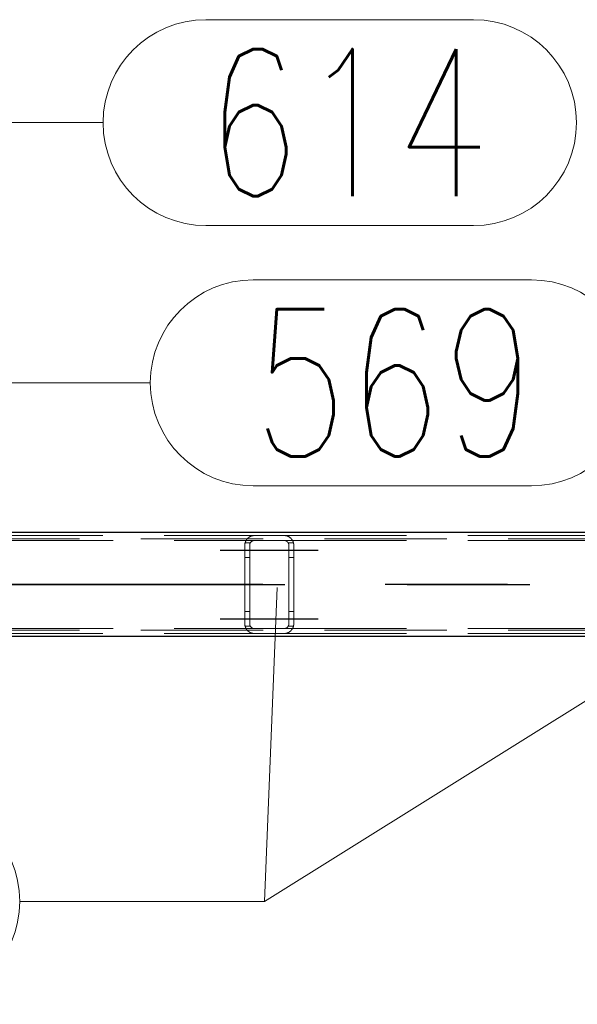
# Model space of a CAD drawing. Header units: millimetres. Extents: x -851 to 2, y 9346 to 10016.
# Tile 187 of 256: x -529 to -518, y 9567 to 9587. Entities that reach past the tile are written whole.
import ezdxf

# ---------------------------------------------------------------- set-up
doc = ezdxf.new("R2010")
doc.units = ezdxf.units.MM
doc.header["$LTSCALE"] = 10
doc.linetypes.add('HIDDEN', pattern=[0.375, 0.25, -0.125])
doc.linetypes.add('MITTE', pattern=[2, 1.25, -0.25, 0.25, -0.25])
for name, color, linetype, lineweight in [('PS_Hidden', 2, 'HIDDEN', 9), ('PS_Pos', 1, 'Continuous', 15), ('PS_Shape', 161, 'Continuous', 30), ('PS_SOLID', 7, 'Continuous', 30)]:
    doc.layers.add(name, color=color, linetype=linetype, lineweight=lineweight)
doc.layers.add('PS_Mid', color=5, linetype='MITTE')
doc.styles.add('simplex', font='simplex.shx', dxfattribs={"width": 0.75})

# ---------------------------------------------------------------- blocks, each defined once
blk = doc.blocks.new('*X706')
at = {"layer": 'PS_Hidden', "color": 2, "linetype": 'HIDDEN'}
for p, q in [((-533.517, 9576.79), (-524.168, 9576.79)), ((-524.264, 9576.766), (-524.259, 9576.768)), ((-524.259, 9576.768), (-524.255, 9576.771)), ((-524.255, 9576.771), (-524.25, 9576.773)), ((-524.25, 9576.773), (-524.245, 9576.775)), ((-524.245, 9576.775), (-524.24, 9576.777)), ((-524.24, 9576.777), (-524.234, 9576.779)), ((-524.234, 9576.779), (-524.229, 9576.781)), ((-524.229, 9576.781), (-524.223, 9576.783)), ((-524.223, 9576.783), (-524.218, 9576.784)), ((-524.218, 9576.784), (-524.211, 9576.786)), ((-524.211, 9576.786), (-524.205, 9576.787)), ((-524.205, 9576.787), (-524.198, 9576.788)), ((-524.198, 9576.788), (-524.191, 9576.789)), ((-524.191, 9576.789), (-524.183, 9576.79)), ((-524.183, 9576.79), (-524.176, 9576.79)), ((-524.176, 9576.79), (-524.168, 9576.79)), ((-524.168, 9576.79), (-523.568, 9576.79)), ((-524.168, 9576.79), (-524.168, 9576.79)), ((-523.568, 9576.79), (-514.168, 9576.79)), ((-523.568, 9576.79), (-523.561, 9576.79)), ((-523.561, 9576.79), (-523.554, 9576.79)), ((-523.554, 9576.79), (-523.547, 9576.789)), ((-523.547, 9576.789), (-523.54, 9576.788)), ((-523.54, 9576.788), (-523.533, 9576.787)), ((-523.533, 9576.787), (-523.526, 9576.786)), ((-523.526, 9576.786), (-523.519, 9576.784)), ((-523.519, 9576.784), (-523.513, 9576.783)), ((-523.513, 9576.783), (-523.507, 9576.781)), ((-523.507, 9576.781), (-523.502, 9576.779)), ((-523.502, 9576.779), (-523.497, 9576.777)), ((-523.497, 9576.777), (-523.492, 9576.775)), ((-523.492, 9576.775), (-523.487, 9576.773)), ((-523.487, 9576.773), (-523.482, 9576.771)), ((-523.482, 9576.771), (-523.477, 9576.768)), ((-523.477, 9576.768), (-523.472, 9576.766)), ((-486.492, 9576.72), (-781.692, 9576.72)), ((-533.308, 9576.69), (-524.168, 9576.69)), ((-524.368, 9576.605), (-524.367, 9576.61)), ((-524.368, 9576.6), (-524.368, 9576.605)), ((-524.368, 9576.595), (-524.368, 9576.6)), ((-524.368, 9576.59), (-524.368, 9576.595)), ((-524.368, 9574.99), (-524.368, 9576.59)), ((-524.367, 9576.615), (-524.366, 9576.619)), ((-524.367, 9576.61), (-524.367, 9576.615)), ((-524.366, 9576.619), (-524.365, 9576.624)), ((-524.365, 9576.629), (-524.364, 9576.634)), ((-524.365, 9576.624), (-524.365, 9576.629)), ((-524.364, 9576.634), (-524.363, 9576.638)), ((-524.363, 9576.638), (-524.361, 9576.643)), ((-524.255, 9576.64), (-524.362, 9576.64)), ((-524.361, 9576.643), (-524.36, 9576.647)), ((-524.36, 9576.647), (-524.359, 9576.652)), ((-524.359, 9576.652), (-524.357, 9576.656)), ((-524.357, 9576.656), (-524.356, 9576.661)), ((-524.356, 9576.661), (-524.354, 9576.665)), ((-524.354, 9576.665), (-524.352, 9576.67)), ((-524.352, 9576.67), (-524.35, 9576.674)), ((-524.35, 9576.674), (-524.348, 9576.678)), ((-524.348, 9576.678), (-524.346, 9576.682)), ((-524.346, 9576.682), (-524.344, 9576.686)), ((-524.344, 9576.686), (-524.342, 9576.69)), ((-524.342, 9576.69), (-524.339, 9576.694)), ((-524.339, 9576.694), (-524.337, 9576.698)), ((-524.337, 9576.698), (-524.334, 9576.702)), ((-524.334, 9576.702), (-524.332, 9576.706)), ((-524.332, 9576.706), (-524.329, 9576.709)), ((-524.329, 9576.709), (-524.326, 9576.713)), ((-524.326, 9576.713), (-524.324, 9576.716)), ((-524.324, 9576.716), (-524.321, 9576.72)), ((-524.321, 9576.72), (-524.318, 9576.723)), ((-524.318, 9576.723), (-524.315, 9576.727)), ((-524.315, 9576.727), (-524.312, 9576.73)), ((-524.312, 9576.73), (-524.309, 9576.733)), ((-524.309, 9576.733), (-524.305, 9576.736)), ((-524.305, 9576.736), (-524.302, 9576.739)), ((-524.302, 9576.739), (-524.299, 9576.742)), ((-524.299, 9576.742), (-524.296, 9576.745)), ((-524.296, 9576.745), (-524.292, 9576.747)), ((-524.292, 9576.747), (-524.289, 9576.75)), ((-524.289, 9576.75), (-524.285, 9576.753)), ((-524.285, 9576.753), (-524.281, 9576.756)), ((-524.281, 9576.756), (-524.277, 9576.758)), ((-524.277, 9576.758), (-524.273, 9576.761)), ((-524.273, 9576.761), (-524.268, 9576.763)), ((-524.268, 9576.763), (-524.264, 9576.766)), ((-524.267, 9576.604), (-524.268, 9576.601)), ((-524.268, 9576.601), (-524.268, 9576.599)), ((-524.268, 9576.599), (-524.268, 9576.597)), ((-524.268, 9576.597), (-524.268, 9576.595)), ((-524.268, 9576.595), (-524.268, 9576.593)), ((-524.268, 9576.593), (-524.268, 9576.59)), ((-524.268, 9576.59), (-524.268, 9574.99)), ((-524.266, 9576.61), (-524.267, 9576.608)), ((-524.267, 9576.608), (-524.267, 9576.606)), ((-524.267, 9576.606), (-524.267, 9576.604)), ((-524.265, 9576.615), (-524.266, 9576.613)), ((-524.266, 9576.613), (-524.266, 9576.61)), ((-524.264, 9576.619), (-524.265, 9576.617)), ((-524.265, 9576.617), (-524.265, 9576.615)), ((-524.263, 9576.621), (-524.264, 9576.619)), ((-524.262, 9576.626), (-524.263, 9576.624)), ((-524.263, 9576.624), (-524.263, 9576.621)), ((-524.261, 9576.628), (-524.262, 9576.626)), ((-524.26, 9576.63), (-524.261, 9576.628)), ((-524.259, 9576.632), (-524.26, 9576.63)), ((-524.258, 9576.634), (-524.259, 9576.632)), ((-524.257, 9576.636), (-524.258, 9576.634)), ((-524.256, 9576.638), (-524.257, 9576.636)), ((-524.255, 9576.64), (-524.256, 9576.638)), ((-524.254, 9576.642), (-524.255, 9576.64)), ((-524.253, 9576.644), (-524.254, 9576.642)), ((-524.251, 9576.646), (-524.253, 9576.644)), ((-524.25, 9576.648), (-524.251, 9576.646)), ((-524.249, 9576.65), (-524.25, 9576.648)), ((-524.247, 9576.652), (-524.249, 9576.65)), ((-524.246, 9576.654), (-524.247, 9576.652)), ((-524.244, 9576.655), (-524.246, 9576.654)), ((-524.243, 9576.657), (-524.244, 9576.655)), ((-524.241, 9576.659), (-524.243, 9576.657)), ((-524.24, 9576.661), (-524.241, 9576.659)), ((-524.238, 9576.662), (-524.24, 9576.661)), ((-524.236, 9576.664), (-524.238, 9576.662)), ((-524.234, 9576.665), (-524.236, 9576.664)), ((-524.233, 9576.667), (-524.234, 9576.665)), ((-524.231, 9576.668), (-524.233, 9576.667)), ((-524.229, 9576.67), (-524.231, 9576.668)), ((-524.227, 9576.671), (-524.229, 9576.67)), ((-524.225, 9576.673), (-524.227, 9576.671)), ((-524.223, 9576.674), (-524.225, 9576.673)), ((-524.22, 9576.676), (-524.223, 9576.674)), ((-524.218, 9576.677), (-524.22, 9576.676)), ((-524.216, 9576.678), (-524.218, 9576.677)), ((-524.213, 9576.68), (-524.216, 9576.678)), ((-524.211, 9576.681), (-524.213, 9576.68)), ((-524.208, 9576.682), (-524.211, 9576.681)), ((-524.205, 9576.683), (-524.208, 9576.682)), ((-524.203, 9576.684), (-524.205, 9576.683)), ((-524.2, 9576.685), (-524.203, 9576.684)), ((-524.197, 9576.686), (-524.2, 9576.685)), ((-524.194, 9576.687), (-524.197, 9576.686)), ((-524.191, 9576.688), (-524.194, 9576.687)), ((-524.188, 9576.688), (-524.191, 9576.688)), ((-524.185, 9576.689), (-524.188, 9576.688)), ((-524.182, 9576.689), (-524.185, 9576.689)), ((-524.178, 9576.69), (-524.182, 9576.689)), ((-524.175, 9576.69), (-524.178, 9576.69)), ((-524.172, 9576.69), (-524.175, 9576.69)), ((-524.168, 9576.69), (-524.172, 9576.69)), ((-523.568, 9576.69), (-524.168, 9576.69)), ((-523.568, 9576.69), (-514.168, 9576.69)), ((-523.565, 9576.69), (-523.568, 9576.69)), ((-523.568, 9576.69), (-523.568, 9576.69)), ((-523.562, 9576.69), (-523.565, 9576.69)), ((-523.559, 9576.69), (-523.562, 9576.69)), ((-523.555, 9576.689), (-523.559, 9576.69)), ((-523.552, 9576.689), (-523.555, 9576.689)), ((-523.549, 9576.688), (-523.552, 9576.689)), ((-523.545, 9576.688), (-523.549, 9576.688)), ((-523.542, 9576.687), (-523.545, 9576.688)), ((-523.539, 9576.686), (-523.542, 9576.687)), ((-523.536, 9576.685), (-523.539, 9576.686)), ((-523.533, 9576.684), (-523.536, 9576.685)), ((-523.531, 9576.683), (-523.533, 9576.684)), ((-523.528, 9576.682), (-523.531, 9576.683)), ((-523.525, 9576.681), (-523.528, 9576.682)), ((-523.523, 9576.679), (-523.525, 9576.681)), ((-523.52, 9576.678), (-523.523, 9576.679)), ((-523.518, 9576.677), (-523.52, 9576.678)), ((-523.515, 9576.675), (-523.518, 9576.677)), ((-523.513, 9576.674), (-523.515, 9576.675)), ((-523.511, 9576.672), (-523.513, 9576.674)), ((-523.509, 9576.67), (-523.511, 9576.672)), ((-523.507, 9576.669), (-523.509, 9576.67)), ((-523.505, 9576.667), (-523.507, 9576.669)), ((-523.503, 9576.666), (-523.505, 9576.667)), ((-523.501, 9576.664), (-523.503, 9576.666)), ((-523.499, 9576.662), (-523.501, 9576.664)), ((-523.497, 9576.661), (-523.499, 9576.662)), ((-523.496, 9576.659), (-523.497, 9576.661)), ((-523.494, 9576.657), (-523.496, 9576.659)), ((-523.493, 9576.656), (-523.494, 9576.657)), ((-523.491, 9576.654), (-523.493, 9576.656)), ((-523.49, 9576.652), (-523.491, 9576.654)), ((-523.488, 9576.65), (-523.49, 9576.652)), ((-523.487, 9576.648), (-523.488, 9576.65)), ((-523.486, 9576.647), (-523.487, 9576.648)), ((-523.484, 9576.645), (-523.486, 9576.647)), ((-523.483, 9576.643), (-523.484, 9576.645)), ((-523.482, 9576.641), (-523.483, 9576.643)), ((-523.481, 9576.639), (-523.482, 9576.641)), ((-523.375, 9576.64), (-523.482, 9576.64)), ((-523.48, 9576.637), (-523.481, 9576.639)), ((-523.479, 9576.635), (-523.48, 9576.637)), ((-523.478, 9576.633), (-523.479, 9576.635)), ((-523.477, 9576.631), (-523.478, 9576.633)), ((-523.476, 9576.629), (-523.477, 9576.631)), ((-523.475, 9576.627), (-523.476, 9576.629)), ((-523.474, 9576.624), (-523.475, 9576.627)), ((-523.474, 9576.622), (-523.474, 9576.624)), ((-523.473, 9576.62), (-523.474, 9576.622)), ((-523.472, 9576.618), (-523.473, 9576.62)), ((-523.472, 9576.766), (-523.468, 9576.763)), ((-523.472, 9576.616), (-523.472, 9576.618)), ((-523.471, 9576.614), (-523.472, 9576.616)), ((-523.471, 9576.612), (-523.471, 9576.614)), ((-523.47, 9576.61), (-523.471, 9576.612)), ((-523.47, 9576.607), (-523.47, 9576.61)), ((-523.47, 9576.605), (-523.47, 9576.607)), ((-523.469, 9576.603), (-523.47, 9576.605)), ((-523.469, 9576.601), (-523.469, 9576.603)), ((-523.469, 9576.599), (-523.469, 9576.601)), ((-523.469, 9576.597), (-523.469, 9576.599)), ((-523.468, 9576.595), (-523.469, 9576.597)), ((-523.468, 9576.763), (-523.463, 9576.76)), ((-523.468, 9576.592), (-523.468, 9576.595)), ((-523.468, 9576.59), (-523.468, 9576.592)), ((-523.468, 9574.99), (-523.468, 9576.59)), ((-523.463, 9576.76), (-523.459, 9576.758)), ((-523.459, 9576.758), (-523.455, 9576.755)), ((-523.455, 9576.755), (-523.451, 9576.752)), ((-523.451, 9576.752), (-523.447, 9576.749)), ((-523.447, 9576.749), (-523.443, 9576.746)), ((-523.443, 9576.746), (-523.439, 9576.743)), ((-523.439, 9576.743), (-523.436, 9576.74)), ((-523.436, 9576.74), (-523.432, 9576.737)), ((-523.432, 9576.737), (-523.429, 9576.734)), ((-523.429, 9576.734), (-523.426, 9576.731)), ((-523.426, 9576.731), (-523.423, 9576.728)), ((-523.423, 9576.728), (-523.42, 9576.725)), ((-523.42, 9576.725), (-523.417, 9576.721)), ((-523.417, 9576.721), (-523.414, 9576.718)), ((-523.414, 9576.718), (-523.412, 9576.715)), ((-523.412, 9576.715), (-523.409, 9576.711)), ((-523.409, 9576.711), (-523.406, 9576.707)), ((-523.406, 9576.707), (-523.404, 9576.704)), ((-523.404, 9576.704), (-523.401, 9576.7)), ((-523.401, 9576.7), (-523.399, 9576.696)), ((-523.399, 9576.696), (-523.396, 9576.692)), ((-523.396, 9576.692), (-523.394, 9576.688)), ((-523.394, 9576.688), (-523.392, 9576.684)), ((-523.392, 9576.684), (-523.39, 9576.68)), ((-523.39, 9576.68), (-523.388, 9576.676)), ((-523.388, 9576.676), (-523.386, 9576.672)), ((-523.386, 9576.672), (-523.384, 9576.668)), ((-523.384, 9576.668), (-523.382, 9576.663)), ((-523.382, 9576.663), (-523.381, 9576.659)), ((-523.381, 9576.659), (-523.379, 9576.655)), ((-523.379, 9576.655), (-523.378, 9576.65)), ((-523.378, 9576.65), (-523.376, 9576.646)), ((-523.376, 9576.646), (-523.375, 9576.641)), ((-523.375, 9576.641), (-523.374, 9576.637)), ((-523.374, 9576.637), (-523.373, 9576.632)), ((-523.373, 9576.632), (-523.372, 9576.628)), ((-523.372, 9576.628), (-523.371, 9576.623)), ((-523.371, 9576.623), (-523.37, 9576.618)), ((-523.37, 9576.618), (-523.37, 9576.614)), ((-523.37, 9576.614), (-523.369, 9576.609)), ((-523.369, 9576.609), (-523.369, 9576.604)), ((-523.369, 9576.604), (-523.369, 9576.6)), ((-523.369, 9576.6), (-523.368, 9576.595)), ((-523.368, 9576.595), (-523.368, 9576.59)), ((-523.368, 9576.59), (-523.368, 9574.99)), ((-523.368, 9576.59), (-523.368, 9576.59)), ((-524.268, 9576.34), (-524.368, 9576.34)), ((-523.368, 9576.34), (-523.468, 9576.34)), ((-524.268, 9575.24), (-524.368, 9575.24)), ((-523.368, 9575.24), (-523.468, 9575.24)), ((-524.368, 9574.985), (-524.368, 9574.99)), ((-524.368, 9574.981), (-524.368, 9574.985)), ((-524.368, 9574.976), (-524.368, 9574.981)), ((-524.367, 9574.971), (-524.368, 9574.976)), ((-524.367, 9574.966), (-524.367, 9574.971)), ((-524.366, 9574.961), (-524.367, 9574.966)), ((-524.365, 9574.957), (-524.366, 9574.961)), ((-524.268, 9574.99), (-524.268, 9574.988)), ((-524.268, 9574.988), (-524.268, 9574.986)), ((-524.268, 9574.986), (-524.268, 9574.984)), ((-524.268, 9574.984), (-524.268, 9574.981)), ((-524.268, 9574.981), (-524.268, 9574.979)), ((-524.268, 9574.979), (-524.267, 9574.977)), ((-524.267, 9574.977), (-524.267, 9574.975)), ((-524.267, 9574.975), (-524.267, 9574.973)), ((-524.267, 9574.973), (-524.266, 9574.97)), ((-524.266, 9574.97), (-524.266, 9574.968)), ((-524.266, 9574.968), (-524.265, 9574.966)), ((-524.265, 9574.966), (-524.265, 9574.964)), ((-524.265, 9574.964), (-524.264, 9574.962)), ((-524.264, 9574.962), (-524.263, 9574.959)), ((-524.263, 9574.959), (-524.263, 9574.957)), ((-523.474, 9574.958), (-523.473, 9574.96)), ((-523.473, 9574.96), (-523.472, 9574.963)), ((-523.472, 9574.965), (-523.471, 9574.967)), ((-523.472, 9574.963), (-523.472, 9574.965)), ((-523.471, 9574.969), (-523.47, 9574.971)), ((-523.471, 9574.967), (-523.471, 9574.969)), ((-523.47, 9574.975), (-523.469, 9574.978)), ((-523.47, 9574.973), (-523.47, 9574.975)), ((-523.47, 9574.971), (-523.47, 9574.973)), ((-523.469, 9574.984), (-523.468, 9574.986)), ((-523.469, 9574.982), (-523.469, 9574.984)), ((-523.469, 9574.98), (-523.469, 9574.982)), ((-523.469, 9574.978), (-523.469, 9574.98)), ((-523.468, 9574.988), (-523.468, 9574.99)), ((-523.468, 9574.99), (-523.468, 9574.99)), ((-523.468, 9574.986), (-523.468, 9574.988)), ((-523.37, 9574.962), (-523.371, 9574.958)), ((-523.369, 9574.972), (-523.37, 9574.967)), ((-523.37, 9574.967), (-523.37, 9574.962)), ((-523.368, 9574.986), (-523.369, 9574.981)), ((-523.369, 9574.981), (-523.369, 9574.976)), ((-523.369, 9574.976), (-523.369, 9574.972)), ((-523.368, 9574.99), (-523.368, 9574.986)), ((-486.492, 9574.86), (-781.692, 9574.86)), ((-533.517, 9574.79), (-524.168, 9574.79)), ((-533.308, 9574.89), (-524.168, 9574.89)), ((-524.365, 9574.952), (-524.365, 9574.957)), ((-524.364, 9574.947), (-524.365, 9574.952)), ((-524.363, 9574.943), (-524.364, 9574.947)), ((-524.361, 9574.938), (-524.363, 9574.943)), ((-524.255, 9574.94), (-524.362, 9574.94)), ((-524.36, 9574.933), (-524.361, 9574.938)), ((-524.359, 9574.929), (-524.36, 9574.933)), ((-524.357, 9574.924), (-524.359, 9574.929)), ((-524.356, 9574.92), (-524.357, 9574.924)), ((-524.354, 9574.916), (-524.356, 9574.92)), ((-524.352, 9574.911), (-524.354, 9574.916)), ((-524.35, 9574.907), (-524.352, 9574.911)), ((-524.348, 9574.903), (-524.35, 9574.907)), ((-524.346, 9574.899), (-524.348, 9574.903)), ((-524.344, 9574.895), (-524.346, 9574.899)), ((-524.342, 9574.89), (-524.344, 9574.895)), ((-524.339, 9574.887), (-524.342, 9574.89)), ((-524.337, 9574.883), (-524.339, 9574.887)), ((-524.334, 9574.879), (-524.337, 9574.883)), ((-524.332, 9574.875), (-524.334, 9574.879)), ((-524.329, 9574.871), (-524.332, 9574.875)), ((-524.326, 9574.868), (-524.329, 9574.871)), ((-524.324, 9574.864), (-524.326, 9574.868)), ((-524.321, 9574.861), (-524.324, 9574.864)), ((-524.318, 9574.858), (-524.321, 9574.861)), ((-524.315, 9574.854), (-524.318, 9574.858)), ((-524.312, 9574.851), (-524.315, 9574.854)), ((-524.309, 9574.848), (-524.312, 9574.851)), ((-524.305, 9574.845), (-524.309, 9574.848)), ((-524.302, 9574.842), (-524.305, 9574.845)), ((-524.299, 9574.839), (-524.302, 9574.842)), ((-524.296, 9574.836), (-524.299, 9574.839)), ((-524.292, 9574.833), (-524.296, 9574.836)), ((-524.289, 9574.831), (-524.292, 9574.833)), ((-524.285, 9574.828), (-524.289, 9574.831)), ((-524.281, 9574.825), (-524.285, 9574.828)), ((-524.277, 9574.822), (-524.281, 9574.825)), ((-524.273, 9574.82), (-524.277, 9574.822)), ((-524.268, 9574.817), (-524.273, 9574.82)), ((-524.264, 9574.815), (-524.268, 9574.817)), ((-524.259, 9574.812), (-524.264, 9574.815)), ((-524.263, 9574.957), (-524.262, 9574.955)), ((-524.262, 9574.955), (-524.261, 9574.953)), ((-524.261, 9574.953), (-524.26, 9574.951)), ((-524.26, 9574.951), (-524.259, 9574.949)), ((-524.259, 9574.949), (-524.258, 9574.947)), ((-524.255, 9574.81), (-524.259, 9574.812)), ((-524.258, 9574.947), (-524.257, 9574.945)), ((-524.257, 9574.945), (-524.256, 9574.942)), ((-524.256, 9574.942), (-524.255, 9574.94)), ((-524.255, 9574.94), (-524.254, 9574.938)), ((-524.25, 9574.808), (-524.255, 9574.81)), ((-524.254, 9574.938), (-524.253, 9574.937)), ((-524.253, 9574.937), (-524.251, 9574.935)), ((-524.251, 9574.935), (-524.25, 9574.933)), ((-524.25, 9574.933), (-524.249, 9574.931)), ((-524.245, 9574.806), (-524.25, 9574.808)), ((-524.249, 9574.931), (-524.247, 9574.929)), ((-524.247, 9574.929), (-524.246, 9574.927)), ((-524.246, 9574.927), (-524.244, 9574.925)), ((-524.24, 9574.803), (-524.245, 9574.806)), ((-524.244, 9574.925), (-524.243, 9574.924)), ((-524.243, 9574.924), (-524.241, 9574.922)), ((-524.241, 9574.922), (-524.24, 9574.92)), ((-524.24, 9574.92), (-524.238, 9574.918)), ((-524.234, 9574.802), (-524.24, 9574.803)), ((-524.238, 9574.918), (-524.236, 9574.917)), ((-524.236, 9574.917), (-524.234, 9574.915)), ((-524.234, 9574.915), (-524.233, 9574.914)), ((-524.229, 9574.8), (-524.234, 9574.802)), ((-524.233, 9574.914), (-524.231, 9574.912)), ((-524.231, 9574.912), (-524.229, 9574.911)), ((-524.229, 9574.911), (-524.227, 9574.909)), ((-524.223, 9574.798), (-524.229, 9574.8)), ((-524.227, 9574.909), (-524.225, 9574.908)), ((-524.225, 9574.908), (-524.223, 9574.906)), ((-524.223, 9574.906), (-524.22, 9574.905)), ((-524.218, 9574.797), (-524.223, 9574.798)), ((-524.22, 9574.905), (-524.218, 9574.904)), ((-524.218, 9574.904), (-524.216, 9574.902)), ((-524.211, 9574.795), (-524.218, 9574.797)), ((-524.216, 9574.902), (-524.213, 9574.901)), ((-524.213, 9574.901), (-524.211, 9574.9)), ((-524.211, 9574.9), (-524.208, 9574.899)), ((-524.205, 9574.794), (-524.211, 9574.795)), ((-524.208, 9574.899), (-524.205, 9574.897)), ((-524.205, 9574.897), (-524.203, 9574.896)), ((-524.198, 9574.793), (-524.205, 9574.794)), ((-524.203, 9574.896), (-524.2, 9574.895)), ((-524.2, 9574.895), (-524.197, 9574.895)), ((-524.191, 9574.792), (-524.198, 9574.793)), ((-524.197, 9574.895), (-524.194, 9574.894)), ((-524.194, 9574.894), (-524.191, 9574.893)), ((-524.191, 9574.893), (-524.188, 9574.892)), ((-524.183, 9574.791), (-524.191, 9574.792)), ((-524.188, 9574.892), (-524.185, 9574.892)), ((-524.185, 9574.892), (-524.182, 9574.891)), ((-524.176, 9574.791), (-524.183, 9574.791)), ((-524.182, 9574.891), (-524.178, 9574.891)), ((-524.178, 9574.891), (-524.175, 9574.891)), ((-524.168, 9574.79), (-524.176, 9574.791)), ((-524.175, 9574.891), (-524.172, 9574.89)), ((-524.172, 9574.89), (-524.168, 9574.89)), ((-524.168, 9574.89), (-523.568, 9574.89)), ((-523.568, 9574.79), (-524.168, 9574.79)), ((-523.568, 9574.89), (-514.168, 9574.89)), ((-523.568, 9574.89), (-523.565, 9574.89)), ((-523.561, 9574.791), (-523.568, 9574.79)), ((-523.568, 9574.79), (-514.168, 9574.79)), ((-523.568, 9574.79), (-523.568, 9574.79)), ((-523.565, 9574.89), (-523.562, 9574.891)), ((-523.562, 9574.891), (-523.559, 9574.891)), ((-523.554, 9574.791), (-523.561, 9574.791)), ((-523.559, 9574.891), (-523.555, 9574.891)), ((-523.555, 9574.891), (-523.552, 9574.892)), ((-523.547, 9574.792), (-523.554, 9574.791)), ((-523.552, 9574.892), (-523.549, 9574.892)), ((-523.549, 9574.892), (-523.545, 9574.893)), ((-523.54, 9574.792), (-523.547, 9574.792)), ((-523.545, 9574.893), (-523.542, 9574.894)), ((-523.542, 9574.894), (-523.539, 9574.895)), ((-523.533, 9574.794), (-523.54, 9574.792)), ((-523.539, 9574.895), (-523.536, 9574.896)), ((-523.536, 9574.896), (-523.533, 9574.897)), ((-523.533, 9574.897), (-523.531, 9574.898)), ((-523.526, 9574.795), (-523.533, 9574.794)), ((-523.531, 9574.898), (-523.528, 9574.899)), ((-523.528, 9574.899), (-523.525, 9574.9)), ((-523.519, 9574.796), (-523.526, 9574.795)), ((-523.525, 9574.9), (-523.523, 9574.901)), ((-523.523, 9574.901), (-523.52, 9574.903)), ((-523.52, 9574.903), (-523.518, 9574.904)), ((-523.513, 9574.798), (-523.519, 9574.796)), ((-523.518, 9574.904), (-523.515, 9574.906)), ((-523.515, 9574.906), (-523.513, 9574.907)), ((-523.513, 9574.907), (-523.511, 9574.909)), ((-523.507, 9574.8), (-523.513, 9574.798)), ((-523.511, 9574.909), (-523.509, 9574.91)), ((-523.509, 9574.91), (-523.507, 9574.912)), ((-523.507, 9574.912), (-523.505, 9574.913)), ((-523.502, 9574.802), (-523.507, 9574.8)), ((-523.505, 9574.913), (-523.503, 9574.915)), ((-523.503, 9574.915), (-523.501, 9574.917)), ((-523.497, 9574.804), (-523.502, 9574.802)), ((-523.501, 9574.917), (-523.499, 9574.918)), ((-523.499, 9574.918), (-523.497, 9574.92)), ((-523.497, 9574.92), (-523.496, 9574.922)), ((-523.492, 9574.806), (-523.497, 9574.804)), ((-523.496, 9574.922), (-523.494, 9574.923)), ((-523.494, 9574.923), (-523.493, 9574.925)), ((-523.493, 9574.925), (-523.491, 9574.927)), ((-523.487, 9574.808), (-523.492, 9574.806)), ((-523.491, 9574.927), (-523.49, 9574.929)), ((-523.49, 9574.929), (-523.488, 9574.93)), ((-523.488, 9574.93), (-523.487, 9574.932)), ((-523.487, 9574.932), (-523.486, 9574.934)), ((-523.482, 9574.81), (-523.487, 9574.808)), ((-523.486, 9574.934), (-523.484, 9574.936)), ((-523.484, 9574.936), (-523.483, 9574.938)), ((-523.483, 9574.938), (-523.482, 9574.94)), ((-523.482, 9574.94), (-523.481, 9574.942)), ((-523.375, 9574.94), (-523.482, 9574.94)), ((-523.477, 9574.813), (-523.482, 9574.81)), ((-523.481, 9574.942), (-523.48, 9574.944)), ((-523.48, 9574.944), (-523.479, 9574.946)), ((-523.479, 9574.946), (-523.478, 9574.948)), ((-523.478, 9574.948), (-523.477, 9574.95)), ((-523.477, 9574.95), (-523.476, 9574.952)), ((-523.472, 9574.815), (-523.477, 9574.813)), ((-523.476, 9574.952), (-523.475, 9574.954)), ((-523.475, 9574.954), (-523.474, 9574.956)), ((-523.474, 9574.956), (-523.474, 9574.958)), ((-523.468, 9574.818), (-523.472, 9574.815)), ((-523.463, 9574.82), (-523.468, 9574.818)), ((-523.459, 9574.823), (-523.463, 9574.82)), ((-523.455, 9574.826), (-523.459, 9574.823)), ((-523.451, 9574.829), (-523.455, 9574.826)), ((-523.447, 9574.832), (-523.451, 9574.829)), ((-523.443, 9574.835), (-523.447, 9574.832)), ((-523.439, 9574.838), (-523.443, 9574.835)), ((-523.436, 9574.841), (-523.439, 9574.838)), ((-523.432, 9574.844), (-523.436, 9574.841)), ((-523.429, 9574.847), (-523.432, 9574.844)), ((-523.426, 9574.85), (-523.429, 9574.847)), ((-523.423, 9574.853), (-523.426, 9574.85)), ((-523.42, 9574.856), (-523.423, 9574.853)), ((-523.417, 9574.859), (-523.42, 9574.856)), ((-523.414, 9574.863), (-523.417, 9574.859)), ((-523.412, 9574.866), (-523.414, 9574.863)), ((-523.409, 9574.87), (-523.412, 9574.866)), ((-523.406, 9574.873), (-523.409, 9574.87)), ((-523.404, 9574.877), (-523.406, 9574.873)), ((-523.401, 9574.881), (-523.404, 9574.877)), ((-523.399, 9574.885), (-523.401, 9574.881)), ((-523.396, 9574.888), (-523.399, 9574.885)), ((-523.394, 9574.892), (-523.396, 9574.888)), ((-523.392, 9574.896), (-523.394, 9574.892)), ((-523.39, 9574.9), (-523.392, 9574.896)), ((-523.388, 9574.905), (-523.39, 9574.9)), ((-523.386, 9574.909), (-523.388, 9574.905)), ((-523.384, 9574.913), (-523.386, 9574.909)), ((-523.382, 9574.917), (-523.384, 9574.913)), ((-523.381, 9574.922), (-523.382, 9574.917)), ((-523.379, 9574.926), (-523.381, 9574.922)), ((-523.378, 9574.93), (-523.379, 9574.926)), ((-523.376, 9574.935), (-523.378, 9574.93)), ((-523.375, 9574.939), (-523.376, 9574.935)), ((-523.374, 9574.944), (-523.375, 9574.939)), ((-523.373, 9574.949), (-523.374, 9574.944)), ((-523.372, 9574.953), (-523.373, 9574.949)), ((-523.371, 9574.958), (-523.372, 9574.953))]:
    blk.add_line(p, q, dxfattribs=at)
at = {"layer": 'PS_Mid', "color": 5, "linetype": 'MITTE'}
for p, q in [((-524.868, 9576.49), (-523.768, 9576.49)), ((-524.868, 9576.49), (-523.768, 9576.49)), ((-523.968, 9576.49), (-522.868, 9576.49)), ((-523.968, 9576.49), (-522.868, 9576.49)), ((-484.003, 9575.79), (-784.181, 9575.79)), ((-536.052, 9575.79), (-481.684, 9575.79)), ((-523.868, 9575.79), (-523.868, 9575.79)), ((-524.868, 9575.09), (-523.768, 9575.09)), ((-524.868, 9575.09), (-523.768, 9575.09)), ((-523.968, 9575.09), (-522.868, 9575.09)), ((-523.968, 9575.09), (-522.868, 9575.09))]:
    blk.add_line(p, q, dxfattribs=at)
at = {"layer": 'PS_SOLID', "color": 7, "linetype": 'Continuous'}
for p, q in [((-486.492, 9576.85), (-781.692, 9576.85)), ((-486.492, 9574.73), (-781.692, 9574.73))]:
    blk.add_line(p, q, dxfattribs=at)
blk = doc.blocks.new('*X755')
at = {"color": 1}
for p, q in [((-524.197, 9582.004), (-518.518, 9582.004)), ((-533.868, 9575.79), (-531.297, 9579.904)), ((-531.297, 9579.904), (-526.297, 9579.904)), ((-524.197, 9577.804), (-518.518, 9577.804))]:
    blk.add_line(p, q, dxfattribs=at)
for centre, start, end in [((-524.197, 9579.904), 90, 270), ((-518.518, 9579.904), 270, 90)]:
    blk.add_arc(centre, 2.1, start, end, dxfattribs=at)
at = {"color": 30, "style": 'simplex', "width": 0.75}
blk.add_text('569', height=3, dxfattribs=at).set_placement((-524.197, 9578.404))
blk = doc.blocks.new('*X756')
at = {"color": 1}
for p, q in [((-525.162, 9587.312), (-519.698, 9587.312)), ((-533.868, 9576.998), (-532.262, 9585.212)), ((-532.262, 9585.212), (-527.262, 9585.212)), ((-525.162, 9583.112), (-519.698, 9583.112))]:
    blk.add_line(p, q, dxfattribs=at)
for centre, start, end in [((-525.162, 9585.212), 90, 270), ((-519.698, 9585.212), 270, 90)]:
    blk.add_arc(centre, 2.1, start, end, dxfattribs=at)
at = {"color": 30, "style": 'simplex', "width": 0.75}
blk.add_text('614', height=3, dxfattribs=at).set_placement((-525.162, 9583.712))
blk = doc.blocks.new('*X1363')
at = {"color": 1}
for p in [(-513.707, 9575.733), (-528.964, 9569.328)]:
    blk.add_line(p, (-523.964, 9569.328), dxfattribs=at)
blk = doc.blocks.new('*X1364')
at = {"color": 1}
for p, q in [((-523.707, 9575.733), (-523.964, 9569.328)), ((-536.85, 9571.428), (-531.064, 9571.428)), ((-528.964, 9569.328), (-523.964, 9569.328)), ((-536.85, 9567.228), (-531.064, 9567.228))]:
    blk.add_line(p, q, dxfattribs=at)
for centre, start, end in [((-536.85, 9569.328), 90, 270), ((-531.064, 9569.328), 270, 90)]:
    blk.add_arc(centre, 2.1, start, end, dxfattribs=at)
at = {"color": 30, "style": 'simplex', "width": 0.75}
blk.add_text('590', height=3, dxfattribs=at).set_placement((-536.85, 9567.828))

msp = doc.modelspace()

# ---------------------------------------------------------------- block references
at = {"layer": 'PS_Pos'}
for name in ['*X756', '*X755', '*X1363', '*X1364']:
    msp.add_blockref(name, (0, 0), dxfattribs=at)
at = {"layer": 'PS_Shape', "color": 31}
msp.add_blockref('*X706', (0, 0), dxfattribs=at)

doc.saveas('drawing.dxf')
